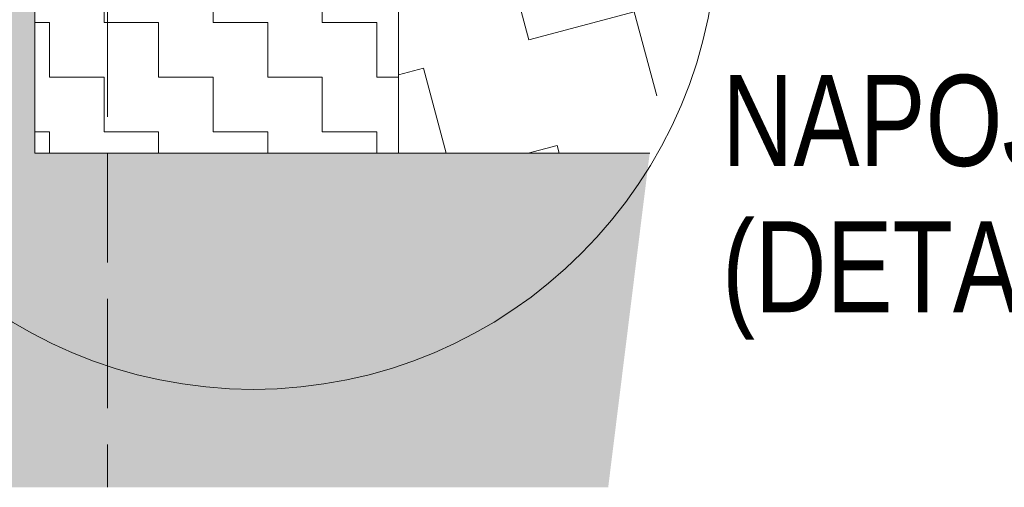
# Model space of a CAD drawing. Header units: millimetres. Extents: x -17177 to 48677, y -60985 to 11467.
# Tile 24 of 71: x -7333 to -6656, y -2644 to -2323. Entities that reach past the tile are written whole.
import ezdxf

# ---------------------------------------------------------------- set-up
doc = ezdxf.new("R2010")
doc.units = ezdxf.units.MM
doc.linetypes.add('Carkovana 2x_1_1', pattern=[100, 75, -25])
doc.layers.add('XR$3$INFUZE_1', color=7, linetype='Continuous', lineweight=25)
doc.styles.add('ARIALNARROW', font='ARIALN.TTF')

msp = doc.modelspace()

# ---------------------------------------------------------------- hatches: boundary and pattern name
at = {"layer": 'XR$3$INFUZE_1', "linetype": 'Continuous', "lineweight": 25}
msp.add_hatch(color=254, dxfattribs=at).paths.add_polyline_path([(-7717.36, -1050.04), (-7717.39, -2381.65), (-7742.42, -2381.65), (-7742.42, -2643.98), (-7272.54, -2643.98), (-7272.54, -2414.7), (-7322.54, -2414.7), (-7322.54, -1845.91), (-7306.32, -1824.7), (-7302.54, -1824.7), (-7302.54, -537.47), (-7567.35, -537.47), (-7567.35, -367.47), (-7272.54, -367.47), (-7272.54, -267.47), (-7747.33, -280.54), (-7747.33, -367.46), (-7717.36, -367.46), (-7717.36, -1050.04)])
at = {"layer": 'XR$3$INFUZE_1', "linetype": 'Continuous', "lineweight": 13}
h = msp.add_hatch(dxfattribs=at)
h.set_pattern_fill('VZOR', color=250, scale=37.5, style=0, pattern_type=2)
h.set_pattern_definition([(0, (75, 75), (37.5, 37.5), [37.5, -37.5]), (90, (75, 75), (-37.5, 37.5), [37.5, -37.5])])
h.paths.add_polyline_path([(-7322.54, -2414.7), (-7072.54, -2414.7), (-7072.54, -2314.7), (-7322.54, -2314.7)], flags=0)
h = msp.add_hatch(dxfattribs=at)
h.set_pattern_fill('VZOR', color=250, scale=75, angle=15, style=0, pattern_type=2)
h.set_pattern_definition([(15, (106.066, 183.71), (53.033, 91.8559), [75, -75]), (105, (106.066, 183.71), (-91.8559, 53.033), [75, -75])])
h.paths.add_polyline_path([(-7072.54, -2314.7), (-7072.54, -2414.7), (-6900.02, -2414.7), (-6887.6, -2314.7)], flags=0)
msp.add_hatch(color=9, dxfattribs=at).paths.add_polyline_path([(-6900.02, -2414.7), (-7272.54, -2414.7), (-7272.54, -2643.98), (-6928.51, -2643.98)], flags=0)

# ---------------------------------------------------------------- linework, layer by layer
at = {"layer": 'XR$3$INFUZE_1', "color": 7, "linetype": 'Continuous', "lineweight": 13}
for p, q in [((-7322.54, -2414.7), (-7322.54, -2314.7)), ((-7072.54, -2314.7), (-7072.54, -2414.7)), ((-7072.54, -2414.7), (-7322.54, -2414.7)), ((-7072.54, -2414.7), (-6900.02, -2414.7))]:
    msp.add_line(p, q, dxfattribs=at)
at = {"layer": 'XR$3$INFUZE_1', "color": 7, "linetype": 'Carkovana 2x_1_1', "lineweight": 13}
msp.add_line((-7272.54, -2314.7), (-7272.54, -2643.98), dxfattribs=at)
at = {"layer": 'XR$3$INFUZE_1', "color": 5, "linetype": 'Continuous', "lineweight": 13}
msp.add_circle((-7172.41, -2257.67), 319.08, dxfattribs=at)

# ---------------------------------------------------------------- texts
at = {"layer": 'XR$3$INFUZE_1', "color": 5, "linetype": 'Continuous', "lineweight": 13, "insert": (-6850.28, -2360.9), "char_height": 62.5, "width": 828.4904, "attachment_point": 1, "line_spacing_factor": 0.963855, "style": 'ARIALNARROW'}
msp.add_mtext('\\W0.95;NAPOJENÍ NA PODLAHU\\P(DETAILY PODLAH)', dxfattribs=at)

doc.saveas('drawing.dxf')
